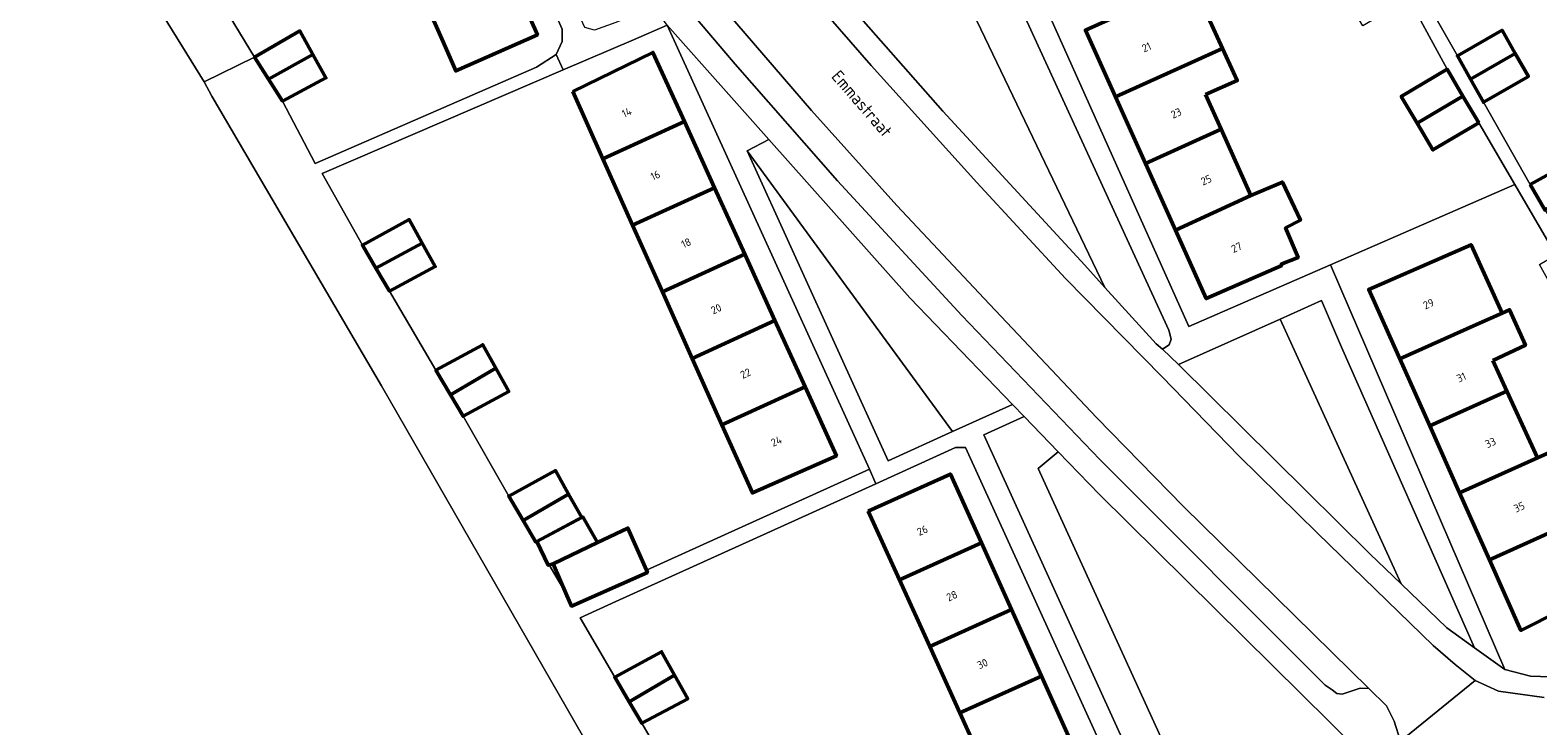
# Model space of a CAD drawing. Header units: metres. Extents: x 113441 to 115918, y 474822 to 477887.
# Tile 105 of 145: x 114306 to 114430, y 476677 to 476734. Entities that reach past the tile are written whole.
import ezdxf
from ezdxf.enums import TextEntityAlignment as Align

# ---------------------------------------------------------------- set-up
doc = ezdxf.new("R2010")
doc.units = ezdxf.units.M
for name, color, linetype, lineweight in [('B-WE-GR-BEPLANTING_CULTUUR_BOSPLANTSOEN-GV', 252, 'Continuous', 18), ('B-WE-GR-GROENVOORZIENING-GV', 252, 'Continuous', 18), ('B-WE-OG-BEBOUWING-GV', 7, 'Continuous', 50), ('B-WE-OG-BEBOUWING-T18', 7, 'Continuous', 50), ('B-WE-OG-BEBOUWING_LUIFEL-GV', 7, 'Continuous', 50), ('B-WE-OG-TERREIN_ERF-GV', 252, 'Continuous', 18), ('B-WE-OG-TOPOGRAFIE-T18', 7, 'Continuous', 18), ('B-WE-VH-ONVERHARD-GV', 252, 'Continuous', 18), ('B-WE-VH-VERHARDING_GESLOTEN-GV', 252, 'Continuous', 18), ('B-WE-VH-VERHARDING_OPEN-GV', 252, 'Continuous', 18)]:
    doc.layers.add(name, color=color, linetype=linetype, lineweight=lineweight)
doc.styles.add('NLCS-ISO-ANNOTATIEF-T18', font='NLCS-ISO.ttf', dxfattribs={"height": 1.8})

msp = doc.modelspace()

# ---------------------------------------------------------------- linework, layer by layer
at = {"layer": 'B-WE-GR-BEPLANTING_CULTUUR_BOSPLANTSOEN-GV'}
msp.add_lwpolyline([(114414.036, 476668.954), (114414.83, 476669.42), (114415.8, 476670.44), (114416.49, 476671.68), (114416.78, 476673.09), (114415.157, 476674.692), (114413.634, 476672.115), (114403.231, 476666.322), (114388.809, 476697.886), (114390.466, 476699.242), (114387.665, 476702.149), (114384.332, 476700.639), (114402.006, 476661.876), (114402.066, 476661.744), (114406.49, 476664.52)], close=True, dxfattribs=at)
at = {"layer": 'B-WE-GR-GROENVOORZIENING-GV'}
for points in [[(114386.19, 476738.35), (114384.74, 476741.97), (114384.04, 476742.76), (114383.46, 476743.26), (114383.05, 476743.54), (114382.42, 476743.7), (114377.019, 476741.351), (114382.778, 476736.723), (114394.298, 476712.755), (114398.5, 476708.13), (114399.02, 476707.69), (114399.59, 476708.04), (114399.75, 476708.5), (114399.56, 476709.24)], [(114377.019, 476741.351), (114372.05, 476739.19), (114371.83, 476738.96), (114371.7, 476738.47), (114371.83, 476737.73), (114372.62, 476736.74), (114380.97, 476727.23), (114392.64, 476714.58), (114394.298, 476712.755), (114382.778, 476736.723)], [(114378.27, 476711.9), (114366.657, 476724.908), (114364.888, 476723.961), (114381.763, 476700.903), (114386.708, 476703.142)], [(114364.888, 476723.961), (114376.48, 476698.511), (114381.763, 476700.903)], [(114413.75, 476707.85), (114412.1, 476711.67), (114408.7, 476710.151), (114418.634, 476688.392), (114422.39, 476684.79), (114424.68, 476683.15)], [(114408.7, 476710.151), (114400.35, 476706.42), (114416.06, 476690.86), (114418.634, 476688.392)], [(114393.85, 476695.73), (114390.466, 476699.242), (114388.809, 476697.886), (114403.231, 476666.322), (114413.634, 476672.115), (114415.157, 476674.692)]]:
    msp.add_lwpolyline(points, close=True, dxfattribs=at)
at = {"layer": 'B-WE-OG-BEBOUWING-GV'}
for points in [[(114345.138, 476739.159), (114338.457, 476736.184), (114339.89, 476732.929), (114340.939, 476730.545), (114347.652, 476733.512)], [(114402.77, 476734.95), (114401.57, 476737.61), (114401.468, 476737.837), (114398.954, 476736.705), (114392.694, 476733.887), (114395.158, 476728.414), (114401.401, 476731.224), (114403.957, 476732.374)], [(114428.03, 476731.982), (114426.948, 476733.884), (114423.27, 476731.767), (114424.337, 476729.865)], [(114329.19, 476731.895), (114328.12, 476733.82), (114324.4, 476731.67), (114325.55, 476729.864)], [(114329.19, 476731.895), (114325.55, 476729.864), (114326.7, 476728.057), (114330.26, 476729.97)], [(114350.553, 476728.846), (114353.023, 476723.327), (114359.723, 476726.379), (114357.134, 476732.064)], [(114402.577, 476728.589), (114405.17, 476729.74), (114403.957, 476732.374), (114401.401, 476731.224), (114395.158, 476728.414), (114397.622, 476722.94), (114403.848, 476725.742)], [(114428.03, 476731.982), (114424.337, 476729.865), (114425.404, 476727.964), (114429.112, 476730.081)], [(114423.725, 476728.477), (114422.424, 476730.674), (114418.655, 476728.444), (114419.956, 476726.247)], [(114425.025, 476726.279), (114423.725, 476728.477), (114419.956, 476726.247), (114421.256, 476724.049)], [(114359.723, 476726.379), (114353.023, 476723.327), (114355.471, 476717.86), (114362.206, 476720.928)], [(114403.848, 476725.742), (114397.622, 476722.94), (114400.086, 476717.466), (114406.282, 476720.29)], [(114429.238, 476721.21), (114430.452, 476719.121), (114434.124, 476721.22), (114432.976, 476723.267)], [(114362.206, 476720.928), (114355.471, 476717.86), (114357.918, 476712.393), (114364.689, 476715.477)], [(114406.282, 476720.29), (114400.086, 476717.466), (114402.621, 476711.834), (114408.838, 476714.564), (114408.79, 476714.67), (114410.17, 476715.21), (114409.14, 476717.64), (114410.36, 476718.27), (114408.89, 476721.41)], [(114338.18, 476716.395), (114337.11, 476718.32), (114333.26, 476716.23), (114334.375, 476714.34)], [(114338.18, 476716.395), (114334.375, 476714.34), (114335.49, 476712.45), (114339.25, 476714.47)], [(114364.689, 476715.477), (114357.918, 476712.393), (114360.365, 476706.926), (114367.172, 476710.026)], [(114422.265, 476715.327), (114415.987, 476712.595), (114418.535, 476706.887), (114424.835, 476709.7), (114426.946, 476710.642), (114424.4, 476716.256)], [(114426.18, 476706.756), (114428.859, 476707.996), (114427.564, 476710.922), (114426.946, 476710.642), (114424.835, 476709.7), (114418.535, 476706.887), (114420.991, 476701.386), (114427.338, 476704.22)], [(114367.172, 476710.026), (114360.365, 476706.926), (114362.813, 476701.459), (114369.655, 476704.575)], [(114344.219, 476706.114), (114343.149, 476708.039), (114339.299, 476705.949), (114340.488, 476703.935)], [(114344.219, 476706.114), (114340.488, 476703.935), (114341.529, 476702.169), (114345.289, 476704.189)], [(114369.655, 476704.575), (114362.813, 476701.459), (114365.317, 476695.864), (114372.23, 476698.921)], [(114427.338, 476704.22), (114420.991, 476701.386), (114423.447, 476695.886), (114429.841, 476698.74)], [(114429.841, 476698.74), (114423.447, 476695.886), (114425.903, 476690.385), (114432.336, 476693.276), (114434.819, 476694.392), (114432.369, 476699.869)], [(114350.214, 476695.774), (114349.144, 476697.699), (114345.294, 476695.609), (114346.483, 476693.594)], [(114374.844, 476694.367), (114377.408, 476688.725), (114384.143, 476691.761), (114381.59, 476697.422)], [(114351.284, 476693.849), (114350.214, 476695.774), (114346.483, 476693.594), (114347.524, 476691.829), (114347.606, 476691.873)], [(114436.001, 476691.751), (114434.819, 476694.392), (114432.336, 476693.276), (114425.903, 476690.385), (114428.495, 476684.579), (114434.845, 476687.783), (114433.561, 476690.595)], [(114349.98, 476687.641), (114350.442, 476686.574), (114356.684, 476689.339), (114356.608, 476689.512), (114355.08, 476692.979), (114352.591, 476691.79), (114348.939, 476690.044)], [(114384.143, 476691.761), (114377.408, 476688.725), (114379.893, 476683.258), (114386.611, 476686.288)], [(114386.611, 476686.288), (114379.893, 476683.258), (114382.377, 476677.792), (114389.079, 476680.814)], [(114358.928, 476680.892), (114357.858, 476682.817), (114356.822, 476682.255), (114354.008, 476680.727), (114355.197, 476678.713)], [(114358.928, 476680.892), (114355.197, 476678.713), (114356.238, 476676.947), (114359.998, 476678.967)], [(114389.079, 476680.814), (114382.377, 476677.792), (114383.697, 476674.889), (114381.71, 476673.95), (114382.73, 476671.45), (114384.82, 476672.41), (114384.861, 476672.327), (114391.547, 476675.341)]]:
    msp.add_lwpolyline(points, close=True, dxfattribs=at)
at = {"layer": 'B-WE-OG-BEBOUWING_LUIFEL-GV'}
msp.add_lwpolyline([(114347.606, 476691.873), (114348.535, 476689.932), (114348.939, 476690.044), (114352.591, 476691.79), (114351.372, 476693.896)], close=True, dxfattribs=at)
at = {"layer": 'B-WE-OG-TERREIN_ERF-GV'}
for points in [[(114454.951, 476730.489), (114434.742, 476766.262), (114434.612, 476766.393), (114414.87, 476755.294), (114416.048, 476753.217), (114412.287, 476751.148), (114417.328, 476742.262), (114421.006, 476744.379), (114422.088, 476742.477), (114423.17, 476740.576), (114419.462, 476738.459), (114423.27, 476731.767), (114426.948, 476733.884), (114428.03, 476731.982), (114429.112, 476730.081), (114425.404, 476727.964), (114429.238, 476721.21), (114432.976, 476723.267), (114434.124, 476721.22), (114430.452, 476719.121), (114431.671, 476717.199)], [(114336.41, 476757.38), (114330.971, 476754.936), (114314.98, 476747.75), (114318.25, 476742.08), (114321.98, 476744.3), (114323.05, 476742.375), (114324.12, 476740.45), (114320.308, 476738.402), (114324.4, 476731.67), (114328.12, 476733.82), (114329.19, 476731.895), (114330.26, 476729.97), (114326.7, 476728.057), (114329.38, 476722.93), (114347.56, 476730.86), (114349.181, 476731.875), (114349.669, 476732.944), (114349.669, 476733.976), (114343.142, 476748.641), (114339.729, 476756.255), (114338.867, 476757.268), (114338.032, 476757.69)], [(114425.025, 476726.279), (114421.256, 476724.049), (114419.956, 476726.247), (114418.655, 476728.444), (114422.424, 476730.674), (114419.272, 476736.485), (114415.503, 476734.255), (114414.202, 476736.452), (114412.902, 476738.65), (114416.671, 476740.88), (114413.213, 476747.239), (114409.349, 476744.989), (114408.068, 476747.189), (114406.787, 476749.389), (114410.651, 476751.639), (114407.12, 476757.603), (114394.662, 476750.441), (114392.66, 476749.29), (114384.96, 476745.75), (114401.19, 476709.53), (114412.84, 476714.6), (114428, 476721.198)], [(114336.049, 476741.653), (114335, 476744.037), (114333.642, 476747.121), (114331.049, 476745.968), (114328.531, 476751.623), (114331.171, 476752.735), (114337.758, 476755.731), (114340.276, 476750.076), (114342.707, 476744.617), (114345.138, 476739.159), (114347.652, 476733.512), (114340.939, 476730.545), (114339.89, 476732.929), (114338.457, 476736.184)], [(114358.315, 476734.291), (114355.553, 476733.105), (114349.752, 476730.615), (114329.94, 476722.11), (114333.26, 476716.23), (114337.11, 476718.32), (114338.18, 476716.395), (114339.25, 476714.47), (114335.49, 476712.45), (114339.299, 476705.949), (114343.149, 476708.039), (114344.219, 476706.114), (114345.289, 476704.189), (114341.529, 476702.169), (114345.294, 476695.609), (114349.144, 476697.699), (114350.214, 476695.774), (114351.284, 476693.849), (114347.606, 476691.873), (114347.524, 476691.829), (114349.98, 476687.641), (114348.939, 476690.044), (114352.591, 476691.79), (114355.08, 476692.979), (114356.608, 476689.512), (114374.931, 476697.81)], [(114355.471, 476717.86), (114353.023, 476723.327), (114350.553, 476728.846), (114357.134, 476732.064), (114359.723, 476726.379), (114362.206, 476720.928), (114364.689, 476715.477), (114367.172, 476710.026), (114369.655, 476704.575), (114372.23, 476698.921), (114365.317, 476695.864), (114362.813, 476701.459), (114360.365, 476706.926), (114357.918, 476712.393)], [(114428, 476721.198), (114412.84, 476714.6), (114427.18, 476681.37), (114429.28, 476680.82), (114430.91, 476680.76), (114432.99, 476681.07), (114435.07, 476681.65), (114436.085, 476682.046), (114437.02, 476682.41), (114443.628, 476686.575), (114442.534, 476688.583), (114439.543, 476694.074), (114442.378, 476695.659), (114444.924, 476697.081), (114443.363, 476700.412), (114439.552, 476698.15), (114437.327, 476702.17), (114435.088, 476706.152), (114438.825, 476708.262), (114436.364, 476712.43), (114432.513, 476710.212), (114431.264, 476712.417), (114430.014, 476714.622), (114431.374, 476715.436)], [(114426.18, 476706.756), (114427.338, 476704.22), (114429.841, 476698.74), (114432.369, 476699.869), (114434.819, 476694.392), (114436.001, 476691.751), (114433.561, 476690.595), (114434.845, 476687.783), (114428.495, 476684.579), (114425.903, 476690.385), (114423.447, 476695.886), (114420.991, 476701.386), (114418.535, 476706.887), (114415.987, 476712.595), (114422.265, 476715.327), (114424.4, 476716.256), (114426.946, 476710.642), (114427.564, 476710.922), (114428.859, 476707.996)], [(114384.861, 476672.327), (114384.82, 476672.41), (114382.73, 476671.45), (114381.71, 476673.95), (114383.697, 476674.889), (114382.377, 476677.792), (114379.893, 476683.258), (114377.408, 476688.725), (114374.844, 476694.367), (114381.59, 476697.422), (114384.143, 476691.761), (114386.611, 476686.288), (114389.079, 476680.814), (114391.547, 476675.341), (114394.015, 476669.868), (114396.554, 476664.237), (114389.926, 476661.183), (114388.811, 476663.635), (114387.346, 476666.86)]]:
    msp.add_lwpolyline(points, close=True, dxfattribs=at)
for points in [[(114402.77, 476734.95), (114403.957, 476732.374), (114405.17, 476729.74), (114402.577, 476728.589), (114403.848, 476725.742), (114406.282, 476720.29), (114408.89, 476721.41), (114410.36, 476718.27), (114409.14, 476717.64), (114410.17, 476715.21), (114408.79, 476714.67), (114408.838, 476714.564), (114402.621, 476711.834), (114400.086, 476717.466), (114397.622, 476722.94), (114395.158, 476728.414), (114392.694, 476733.887)], [(114399.521, 476662.986), (114382.83, 476699.593), (114382.026, 476699.595), (114375.468, 476696.625), (114354.093, 476686.945), (114351.163, 476685.618), (114354.008, 476680.727), (114356.822, 476682.255), (114357.858, 476682.817), (114358.928, 476680.892), (114359.998, 476678.967), (114356.238, 476676.947), (114360.38, 476669.84)]]:
    msp.add_lwpolyline(points, dxfattribs=at)
at = {"layer": 'B-WE-VH-ONVERHARD-GV'}
msp.add_lwpolyline([(114354.08, 476671.18), (114334.82, 476704.66), (114320.882, 476728.461), (114320.254, 476729.638), (114315.85, 476736.79), (114304.77, 476756.09), (114298.941, 476766.719), (114295.557, 476765.153), (114292.105, 476763.206), (114288.388, 476761.108), (114282.488, 476757.364), (114271.847, 476777.003), (114259.94, 476770.963), (114254.614, 476768.128), (114250.452, 476766.134), (114254.885, 476758.107), (114263.207, 476743.375), (114264.292, 476741.456), (114282.842, 476708.617), (114283.519, 476707.394), (114301.471, 476675.543)], dxfattribs=at)
at = {"layer": 'B-WE-VH-VERHARDING_GESLOTEN-GV'}
msp.add_lwpolyline([(114365.5, 476742.095), (114365.365, 476742.257), (114360.598, 476738.423), (114360.8, 476738.187), (114370.17, 476727.28), (114377.2, 476719.48), (114384.36, 476711.83), (114393.6, 476702.07), (114400.76, 476694.76), (114415.979, 476679.79), (114417.44, 476678.39), (114418.06, 476677.12), (114418.593, 476675.464), (114424.74, 476680.46), (114423.08, 476681.77), (114421.28, 476683.33), (114411.76, 476692.57), (114405.31, 476698.92), (114398.99, 476705.42), (114391.05, 476713.48), (114383.76, 476721.36), (114375.07, 476730.99), (114367.45, 476739.75)], close=True, dxfattribs=at)
msp.add_lwpolyline([(114430.4, 476679.07), (114426.65, 476679.59), (114424.74, 476680.46), (114418.593, 476675.464)], dxfattribs=at)
at = {"layer": 'B-WE-VH-VERHARDING_OPEN-GV'}
for points in [[(114434.091, 476767.458), (114414.285, 476756.342), (114410.524, 476754.243), (114408.273, 476758.277), (114407.12, 476757.603), (114410.651, 476751.639), (114411.932, 476749.439), (114413.213, 476747.239), (114416.671, 476740.88), (114417.971, 476738.682), (114419.272, 476736.485), (114422.424, 476730.674), (114423.725, 476728.477), (114425.025, 476726.279), (114428, 476721.198), (114431.374, 476715.436)], [(114430.452, 476719.121), (114429.238, 476721.21), (114425.404, 476727.964), (114424.337, 476729.865), (114423.27, 476731.767), (114419.462, 476738.459), (114418.395, 476740.36), (114417.328, 476742.262), (114412.287, 476751.148), (114411.109, 476753.195), (114414.87, 476755.294), (114434.612, 476766.393)], [(114304.77, 476756.09), (114315.85, 476736.79), (114320.254, 476729.638), (114324.4, 476731.67), (114320.308, 476738.402), (114319.279, 476740.241), (114318.25, 476742.08), (114314.98, 476747.75), (114330.971, 476754.936), (114330.39, 476756.23), (114314.36, 476748.86), (114311.33, 476754.01), (114310.03, 476756.205), (114308.73, 476758.4), (114305.087, 476764.749)], [(114386.19, 476738.35), (114399.56, 476709.24), (114399.75, 476708.5), (114399.59, 476708.04), (114399.02, 476707.69), (114400.35, 476706.42), (114408.7, 476710.151), (114412.1, 476711.67), (114413.75, 476707.85), (114424.68, 476683.15), (114427.18, 476681.37), (114412.84, 476714.6), (114401.19, 476709.53), (114384.96, 476745.75)], [(114356.79, 476739.49), (114363.91, 476731.09), (114372.32, 476721.52), (114382.53, 476710.45), (114393.88, 476698.62), (114412.4, 476680.09), (114412.98, 476679.7), (114413.36, 476679.39), (114413.81, 476679.34), (114415.29, 476679.83), (114415.979, 476679.79), (114400.76, 476694.76), (114393.6, 476702.07), (114384.36, 476711.83), (114377.2, 476719.48), (114370.17, 476727.28), (114360.8, 476738.187)], [(114418.593, 476675.464), (114418.06, 476677.12), (114417.44, 476678.39), (114415.979, 476679.79), (114415.29, 476679.83), (114413.81, 476679.34), (114413.36, 476679.39), (114412.98, 476679.7), (114412.4, 476680.09), (114393.88, 476698.62), (114382.53, 476710.45), (114372.32, 476721.52), (114363.91, 476731.09), (114356.79, 476739.49)], [(114367.45, 476739.75), (114375.07, 476730.99), (114383.76, 476721.36), (114391.05, 476713.48), (114398.99, 476705.42), (114405.31, 476698.92), (114411.76, 476692.57), (114421.28, 476683.33), (114423.08, 476681.77), (114424.74, 476680.46), (114426.65, 476679.59), (114430.4, 476679.07)], [(114430.91, 476680.76), (114429.28, 476680.82), (114427.18, 476681.37), (114424.68, 476683.15), (114422.39, 476684.79), (114418.634, 476688.392), (114416.06, 476690.86), (114400.35, 476706.42), (114399.02, 476707.69), (114398.5, 476708.13), (114394.298, 476712.755), (114392.64, 476714.58), (114380.97, 476727.23), (114372.62, 476736.74)], [(114358.315, 476734.291), (114366.657, 476724.908), (114378.27, 476711.9), (114386.708, 476703.142), (114387.665, 476702.149), (114390.466, 476699.242), (114393.85, 476695.73), (114415.157, 476674.692)], [(114360.38, 476669.84), (114356.238, 476676.947), (114355.197, 476678.713), (114354.008, 476680.727), (114351.163, 476685.618), (114354.093, 476686.945), (114375.468, 476696.625), (114374.931, 476697.81), (114356.608, 476689.512), (114356.684, 476689.339), (114350.442, 476686.574), (114349.98, 476687.641), (114347.524, 476691.829), (114346.483, 476693.594), (114345.294, 476695.609), (114341.529, 476702.169), (114340.488, 476703.935), (114339.299, 476705.949), (114335.49, 476712.45), (114334.375, 476714.34), (114333.26, 476716.23), (114329.94, 476722.11), (114349.752, 476730.615), (114349.181, 476731.875), (114347.56, 476730.86), (114329.38, 476722.93), (114326.7, 476728.057), (114325.55, 476729.864), (114324.4, 476731.67), (114320.254, 476729.638), (114320.882, 476728.461), (114334.82, 476704.66), (114354.08, 476671.18)]]:
    msp.add_lwpolyline(points, dxfattribs=at)
for points in [[(114337.42, 476761.81), (114337.58, 476760.58), (114339.729, 476756.255), (114343.142, 476748.641), (114349.669, 476733.976), (114349.669, 476732.944), (114349.181, 476731.875), (114349.752, 476730.615), (114355.553, 476733.105), (114358.315, 476734.291), (114355.94, 476737.61), (114356.16, 476736.85), (114355.86, 476736.07), (114355.53, 476735.38), (114354.761, 476734.782), (114354.095, 476734.51), (114352.341, 476733.891), (114351.535, 476734.098), (114344.249, 476749.87), (114343.743, 476751.407), (114344.729, 476751.888)], [(114399.521, 476662.986), (114400.527, 476660.779), (114402.006, 476661.876), (114384.332, 476700.639), (114387.665, 476702.149), (114386.708, 476703.142), (114381.763, 476700.903), (114376.48, 476698.511), (114364.888, 476723.961), (114366.657, 476724.908), (114358.315, 476734.291), (114374.931, 476697.81), (114375.468, 476696.625), (114382.026, 476699.595), (114382.83, 476699.593)]]:
    msp.add_lwpolyline(points, close=True, dxfattribs=at)

# ---------------------------------------------------------------- texts
at = {"layer": 'B-WE-OG-BEBOUWING-T18', "style": 'NLCS-ISO-ANNOTATIEF-T18'}
for s, rotation, p in [('21', 24.2, (114397.713, 476732.482)), ('14', 24.5, (114354.985, 476727.132)), ('23', 24.2, (114400.15, 476727.068)), ('16', 24.5, (114357.341, 476721.958)), ('25', 24.2, (114402.622, 476721.577)), ('18', 24.5, (114359.872, 476716.403)), ('27', 24.2, (114405.116, 476716.036)), ('29', 24.1, (114420.901, 476711.4)), ('20', 24.5, (114362.341, 476710.983)), ('22', 24.5, (114364.753, 476705.686)), ('31', 24.1, (114423.594, 476705.366)), ('24', 24.5, (114367.287, 476700.124)), ('33', 24.1, (114425.991, 476699.999)), ('35', 24.1, (114428.353, 476694.709)), ('26', 24.3, (114379.292, 476692.789)), ('28', 24.3, (114381.716, 476687.413)), ('30', 24.3, (114384.231, 476681.834))]:
    msp.add_text(s, height=0.64, rotation=rotation, dxfattribs=at).set_placement(p, align=Align.MIDDLE)
at = {"layer": 'B-WE-OG-TOPOGRAFIE-T18', "style": 'NLCS-ISO-ANNOTATIEF-T18'}
msp.add_text('Emmastraat', height=1, rotation=311, dxfattribs=at).set_placement((114374.321, 476727.849), align=Align.MIDDLE)

doc.saveas('drawing.dxf')
